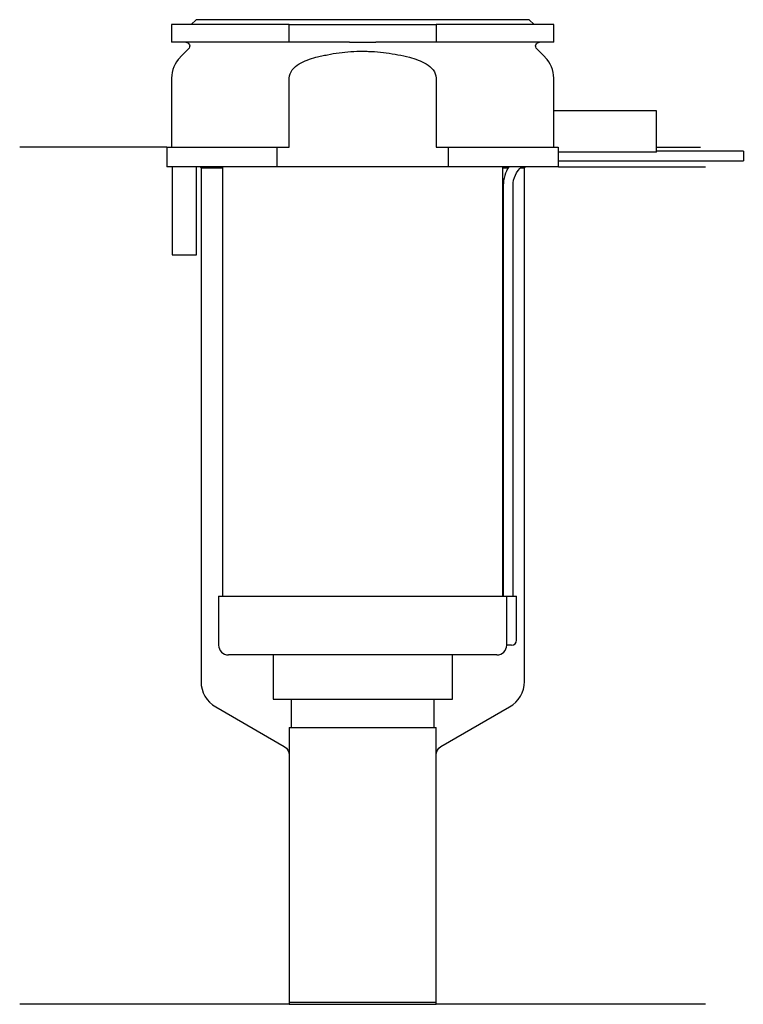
# Model space of a CAD drawing. Header units: millimetres. Extents: x 23 to 96, y 184 to 284.
import ezdxf

# ---------------------------------------------------------------- set-up
doc = ezdxf.new("R2010")
doc.units = ezdxf.units.MM
doc.layers.add('201', color=7, linetype='Continuous')
doc.layers.add('30', color=7, linetype='Continuous')

msp = doc.modelspace()

# ---------------------------------------------------------------- linework, layer by layer
at = {"layer": '201', "color": 113}
for p, q in [((37.53, 271.31), (22.53, 271.31)), ((37.53, 271.31), (37.53, 269.31)), ((87.53, 271.31), (92.01, 271.31)), ((40.93, 269.31), (41.03, 269.21)), ((41.03, 269.21), (43.23, 269.21)), ((41.03, 269.21), (41.03, 216.8)), ((71.83, 269.21), (72.37, 269.21)), ((73.64, 269.21), (74.03, 269.21)), ((74.03, 269.21), (74.13, 269.31)), ((74.03, 216.8), (74.03, 269.21)), ((77.53, 269.31), (92.53, 269.31)), ((42.53, 214.2), (49.53, 210.16)), ((65.52, 210.16), (72.53, 214.2)), ((50.03, 209.29), (50.03, 183.87)), ((65.02, 183.87), (65.02, 209.29)), ((50.03, 183.87), (22.53, 183.87)), ((50.03, 183.87), (65.02, 183.87)), ((92.53, 183.87), (65.02, 183.87))]:
    msp.add_line(p, q, dxfattribs=at)
for centre, start, end in [((44.03, 216.8), 180, 240), ((71.03, 216.8), 300, 360)]:
    msp.add_arc(centre, 3, start, end, dxfattribs=at)
at = {"layer": '201', "color": 113, "extrusion": (0, 0, -1)}
for centre, start, end in [((-49.03, 209.29), 120, 180), ((-66.02, 209.29), 0, 60)]:
    msp.add_arc(centre, 1, start, end, dxfattribs=at)
at = {"layer": '30', "color": 113}
for p, q in [((40.53, 284.31), (40.03, 283.81)), ((74.53, 284.31), (40.53, 284.31)), ((75.03, 283.81), (74.53, 284.31)), ((38.03, 283.81), (38.03, 282.01)), ((50.03, 283.81), (38.03, 283.81)), ((50.03, 283.81), (65.03, 283.81)), ((50.03, 282.01), (50.03, 283.81)), ((65.03, 283.81), (65.03, 282.01)), ((77.03, 283.81), (65.03, 283.81)), ((77.03, 282.01), (77.03, 283.81)), ((50.03, 282.01), (38.03, 282.01)), ((39.76, 281.33), (38.9, 280.48)), ((56.18, 282.01), (50.03, 282.01)), ((65.03, 282.01), (58.87, 282.01)), ((77.03, 282.01), (65.03, 282.01)), ((76.15, 280.48), (75.29, 281.33)), ((38.03, 278.35), (38.03, 271.31)), ((50.03, 271.31), (50.03, 278.35)), ((65.03, 278.35), (65.03, 271.31)), ((77.03, 275.01), (77.03, 278.35)), ((76.99, 275.01), (76.99, 271.31)), ((87.53, 275.01), (76.99, 275.01)), ((87.53, 270.81), (87.53, 275.01)), ((37.53, 271.31), (48.81, 271.31)), ((37.53, 271.31), (37.53, 269.31)), ((48.81, 271.31), (50.03, 271.31)), ((48.81, 269.31), (48.81, 271.31)), ((65.03, 271.31), (66.24, 271.31)), ((66.24, 271.31), (66.24, 269.31)), ((66.24, 271.31), (77.49, 271.31)), ((77.49, 271.31), (77.49, 270.81)), ((87.53, 270.81), (77.49, 270.81)), ((96.38, 270.91), (87.53, 270.91)), ((96.38, 270.91), (96.38, 269.91)), ((48.81, 269.31), (37.53, 269.31)), ((38.08, 269.31), (38.08, 260.31)), ((40.58, 260.31), (40.58, 269.31)), ((43.23, 269.31), (43.23, 225.51)), ((66.24, 269.31), (48.81, 269.31)), ((77.53, 269.31), (66.24, 269.31)), ((71.83, 225.51), (71.83, 269.31)), ((77.53, 269.31), (77.53, 269.91)), ((77.53, 269.91), (96.38, 269.91)), ((71.88, 267.41), (71.88, 225.51)), ((72.88, 225.51), (72.88, 267.41)), ((38.08, 260.31), (40.58, 260.31)), ((42.83, 225.51), (42.83, 220.51)), ((42.83, 225.51), (72.2, 225.51)), ((72.2, 225.51), (72.2, 221.01)), ((72.2, 225.51), (73.23, 225.51)), ((73.23, 221.01), (73.23, 225.51)), ((72.73, 220.51), (72.22, 220.51)), ((71.23, 219.51), (43.83, 219.51)), ((48.38, 219.51), (48.38, 214.99)), ((66.68, 214.99), (66.68, 219.51)), ((48.38, 214.99), (66.68, 214.99)), ((50.22, 214.99), (50.22, 212.09)), ((64.83, 212.09), (64.83, 214.99)), ((50.03, 212.09), (50.03, 184.09)), ((50.03, 212.09), (65.02, 212.09)), ((65.02, 184.09), (65.02, 212.09)), ((50.03, 184.09), (65.02, 184.09))]:
    msp.add_line(p, q, dxfattribs=at)
at = {"layer": '30', "color": 113, "extrusion": (0, 0, -1)}
for centre, radius, start, end in [((-39.48, 281.61), 0.4, 90, 225), ((-75.58, 281.61), 0.4, -45, 90), ((-75.38, 267.41), 2.5, 0, 49.4559)]:
    msp.add_arc(centre, radius, start, end, dxfattribs=at)
at = {"layer": '30', "color": 113}
for centre, radius, start, end in [((41.03, 278.35), 3, 135, 180), ((74.03, 278.35), 3, 0, 45), ((75.38, 267.41), 3.5, 147.0676, 180), ((72.73, 221.01), 0.5, -90, 0), ((43.83, 220.51), 1, 180, 270), ((71.23, 220.51), 1, -90, 0)]:
    msp.add_arc(centre, radius, start, end, dxfattribs=at)
for points, knots in [([(56.18, 282.01), (56.63, 282.01), (57.08, 282.01), (57.63, 282.01), (57.75, 282.01), (57.97, 282.01), (58.08, 282.01), (58.42, 282.01), (58.64, 282.01), (58.87, 282.01)], [0, 0, 0, 0, 0.5, 0.5, 0.625, 0.625, 0.75, 0.75, 1, 1, 1, 1]), ([(50.03, 278.35), (50.03, 278.97), (50.53, 279.48), (51.58, 280.12), (52.16, 280.32), (52.76, 280.48)], [0, 0, 0, 0, 0.5, 0.5, 1, 1, 1, 1]), ([(52.76, 280.48), (52.95, 280.53), (53.15, 280.57), (53.54, 280.66), (53.74, 280.7), (54.33, 280.82), (54.73, 280.89), (55.92, 281.04), (56.72, 281.1), (57.73, 281.1), (57.93, 281.09), (58.33, 281.08), (58.54, 281.07), (59.14, 281.03), (59.54, 280.99), (60.74, 280.83), (61.52, 280.67), (62.3, 280.48)], [0, 0, 0, 0, 0.0625, 0.0625, 0.125, 0.125, 0.25, 0.25, 0.5, 0.5, 0.5625, 0.5625, 0.625, 0.625, 0.75, 0.75, 1, 1, 1, 1]), ([(62.3, 280.48), (62.89, 280.32), (63.48, 280.12), (64.53, 279.48), (65.03, 278.97), (65.03, 278.35)], [0, 0, 0, 0, 0.5, 0.5, 1, 1, 1, 1]), ([(77.53, 269.92), (77.53, 269.91), (77.53, 269.91), (77.53, 269.92), (77.53, 269.93), (77.52, 269.95), (77.52, 269.98), (77.52, 270.04), (77.52, 270.07), (77.52, 270.14), (77.52, 270.16), (77.52, 270.21), (77.52, 270.23), (77.52, 270.3), (77.52, 270.36), (77.52, 270.46), (77.52, 270.51), (77.52, 270.61), (77.52, 270.66), (77.52, 270.74), (77.52, 270.78), (77.52, 270.81)], [0, 0, 0, 0, 0.000533, 0.000533, 0.125466, 0.125466, 0.2504, 0.2504, 0.375333, 0.375333, 0.4378, 0.4378, 0.500266, 0.500266, 0.6252, 0.6252, 0.750133, 0.750133, 0.875067, 0.875067, 1, 1, 1, 1]), ([(72.2, 221.01), (72.2, 220.96), (72.2, 220.9), (72.2, 220.8), (72.21, 220.75), (72.21, 220.66), (72.21, 220.62), (72.22, 220.56), (72.22, 220.54), (72.22, 220.53), (72.22, 220.52), (72.22, 220.51)], [0, 0, 0, 0, 0.20806, 0.20806, 0.416347, 0.416347, 0.62495, 0.62495, 0.835236, 0.835236, 1, 1, 1, 1])]:
    msp.add_open_spline(points, degree=3, knots=knots, dxfattribs=at)

doc.saveas('drawing.dxf')
